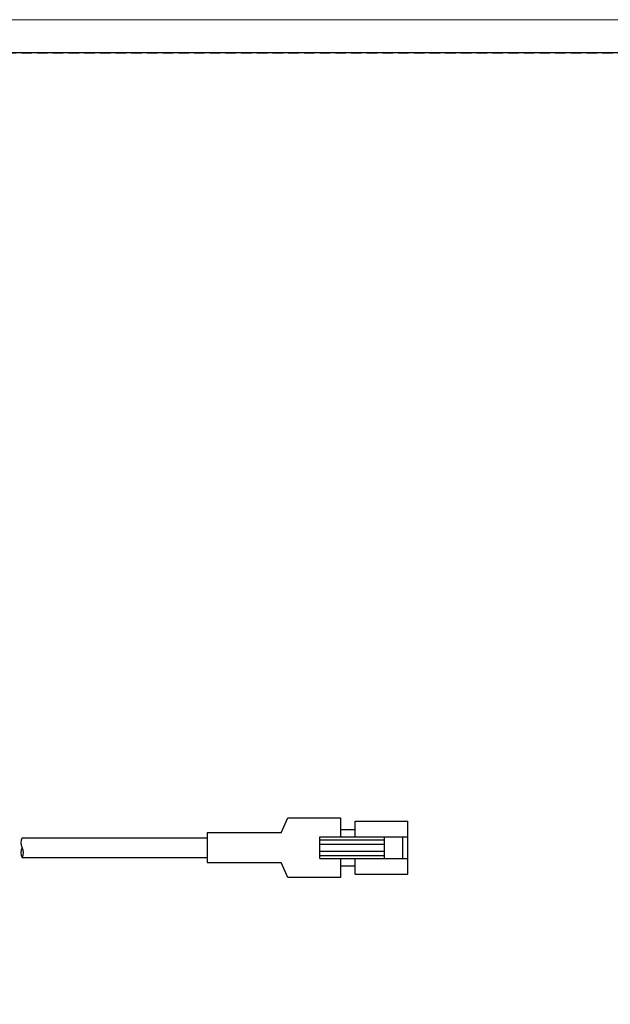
# Model space of a CAD drawing. Header units: millimetres. Extents: x -201 to 202, y 143 to 428.
# Tile 3 of 8: x 22 to 112, y 279 to 428. Entities that reach past the tile are written whole.
import ezdxf

# ---------------------------------------------------------------- set-up
doc = ezdxf.new("R2010")
doc.units = ezdxf.units.MM
doc.header["$LTSCALE"] = 0.25
doc.linetypes.add('HIDDEN', pattern=[9.525, 6.35, -3.175])
for name, color, linetype in [('CABLE 2P', 7, 'Continuous'), ('CABLE 4P', 7, 'Continuous'), ('FORM', 7, 'Continuous')]:
    doc.layers.add(name, color=color, linetype=linetype)
doc.layers.add('EMPTY LINE', color=252, linetype='Continuous', lineweight=0, plot=False)

msp = doc.modelspace()

# ---------------------------------------------------------------- linework, layer by layer
at = {"layer": 'CABLE 2P'}
for p, q in [((61.98, 304.525), (62.98, 306.775)), ((62.98, 306.775), (70.98, 306.775)), ((70.98, 306.775), (70.98, 303.925)), ((73.18, 306.275), (81.18, 306.275)), ((73.18, 303.925), (73.18, 306.275)), ((81.18, 298.275), (81.18, 306.275)), ((61.98, 304.525), (50.734, 304.525)), ((50.734, 304.525), (50.734, 300.025)), ((70.98, 305.025), (73.18, 305.025)), ((50.734, 304.025), (50.734, 300.525)), ((67.848, 300.625), (67.848, 303.925)), ((67.848, 303.925), (81.18, 303.925)), ((67.848, 303.461), (77.657, 303.461)), ((77.657, 300.625), (77.657, 303.925)), ((80.447, 300.625), (80.447, 303.925)), ((67.848, 302.813), (77.657, 302.813)), ((67.848, 301.736), (77.657, 301.736)), ((50.734, 300.025), (61.98, 300.025)), ((62.98, 297.775), (61.98, 300.025)), ((67.848, 301.088), (77.657, 301.088)), ((67.848, 300.625), (81.18, 300.625)), ((70.98, 300.625), (70.98, 297.775)), ((73.18, 298.275), (73.18, 300.625)), ((70.98, 299.525), (73.18, 299.525)), ((70.98, 297.775), (62.98, 297.775)), ((73.18, 298.275), (81.18, 298.275))]:
    msp.add_line(p, q, dxfattribs=at)
at = {"layer": 'CABLE 4P'}
for p, q in [((22.684, 303.775), (50.734, 303.775)), ((50.734, 304.025), (50.734, 300.525)), ((22.684, 300.775), (50.734, 300.775))]:
    msp.add_line(p, q, dxfattribs=at)
for centre, start, end in [((23.884, 303.025), 147.99462, 212.00538), ((23.884, 301.525), 147.99462, 212.00538), ((21.484, 301.525), 327.99462, 32.00538)]:
    msp.add_arc(centre, 1.415, start, end, dxfattribs=at)
at = {"layer": 'EMPTY LINE'}
msp.add_line((201.5, 427.75), (-201.5, 427.75), dxfattribs=at)
at = {"layer": 'FORM', "linetype": 'HIDDEN'}
msp.add_lwpolyline([(-196.5, 422.75), (196.5, 422.75), (196.5, 147.75), (-196.5, 147.75)], close=True, dxfattribs=at)
at = {"layer": 'FORM'}
msp.add_lwpolyline([(-196.5, 422.75), (-196.5, 147.75), (-78.5, 147.75), (-78.5, 159.75), (16.5, 159.75), (16.5, 177.25), (196.5, 177.25), (196.5, 422.75), (-196.5, 422.75)], close=True, dxfattribs=at)

doc.saveas('drawing.dxf')
